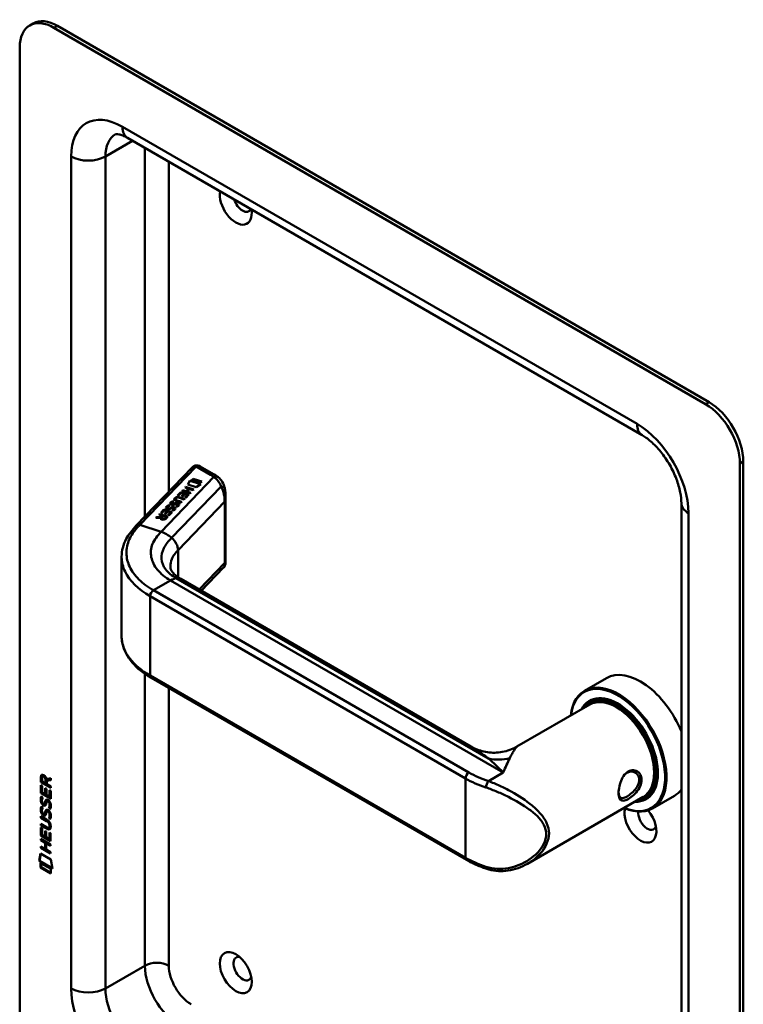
# Model space of a CAD drawing. Header units: millimetres. Extents: x 20 to 833, y 20 to 574.
# Tile 2 of 5: x 191 to 250, y 93 to 174. Entities that reach past the tile are written whole.
import ezdxf

# ---------------------------------------------------------------- set-up
doc = ezdxf.new("R2010")
doc.units = ezdxf.units.MM
doc.header["$LTSCALE"] = 2
doc.layers.add('Sichtbare Kanten(DIN)', color=7, linetype='Continuous', lineweight=50)
doc.layers.add('Sichtbare tangentiale Kanten(DIN)', color=7, linetype='Continuous', lineweight=50)

msp = doc.modelspace()

# ---------------------------------------------------------------- linework, layer by layer
at = {"layer": 'Sichtbare Kanten(DIN)'}
for p, q in [((191.589, 173.406), (191.872, 173.569)), ((247.329, 142.181), (193.589, 173.208)), ((247.612, 142.344), (193.872, 173.371)), ((190.761, 171.575), (190.761, 89.925)), ((242.087, 139.632), (199.66, 164.127)), ((250.158, 55.632), (250.158, 137.282)), ((250.441, 55.795), (250.441, 137.445)), ((200.38, 132.167), (204.991, 136.97)), ((206.802, 136.388), (205.655, 137.051)), ((204.616, 135.552), (204.787, 135.873)), ((204.619, 135.551), (204.787, 135.866)), ((204.787, 135.873), (205.7, 135.581)), ((204.787, 135.873), (204.787, 135.866)), ((204.787, 135.866), (205.693, 135.576)), ((204.93, 135.877), (205.078, 136.031)), ((205.629, 135.653), (204.93, 135.877)), ((204.935, 135.876), (205.078, 136.024)), ((205.078, 136.031), (205.777, 135.807)), ((205.078, 136.031), (205.078, 136.024)), ((205.078, 136.024), (205.772, 135.802)), ((205.7, 135.581), (205.317, 135.327)), ((205.777, 135.807), (205.629, 135.653)), ((203.784, 134.661), (204.046, 134.934)), ((203.789, 134.66), (204.046, 134.927)), ((204.078, 134.857), (203.865, 134.635)), ((204.046, 134.934), (204.712, 134.72)), ((204.046, 134.934), (204.046, 134.927)), ((204.046, 134.927), (204.708, 134.715)), ((204.292, 134.788), (204.078, 134.857)), ((204.105, 134.593), (204.292, 134.788)), ((204.11, 134.592), (204.292, 134.782)), ((204.148, 135.04), (204.197, 135.091)), ((204.815, 134.827), (204.148, 135.04)), ((204.153, 135.039), (204.197, 135.085)), ((204.374, 134.762), (204.187, 134.567)), ((204.197, 135.091), (204.491, 134.997)), ((204.197, 135.091), (204.197, 135.085)), ((204.197, 135.085), (204.491, 134.991)), ((204.292, 134.788), (204.292, 134.782)), ((204.582, 134.695), (204.374, 134.762)), ((204.399, 135.301), (204.447, 135.352)), ((204.692, 135.207), (204.399, 135.301)), ((204.403, 135.299), (204.447, 135.345)), ((204.447, 135.352), (205.114, 135.138)), ((204.447, 135.352), (204.447, 135.345)), ((204.447, 135.345), (205.109, 135.133)), ((204.491, 134.997), (204.692, 135.207)), ((204.491, 134.991), (204.692, 135.2)), ((204.491, 134.997), (204.491, 134.991)), ((204.775, 135.18), (204.574, 134.971)), ((204.574, 134.971), (204.864, 134.878)), ((204.574, 134.971), (204.574, 134.964)), ((204.574, 134.964), (204.859, 134.873)), ((205.317, 135.327), (204.616, 135.552)), ((204.692, 135.207), (204.692, 135.2)), ((205.065, 135.088), (204.775, 135.18)), ((204.864, 134.878), (204.815, 134.827)), ((205.114, 135.138), (205.065, 135.088)), ((203.247, 133.977), (203.247, 133.971)), ((203.387, 134.186), (203.387, 134.179)), ((203.482, 133.957), (203.482, 133.951)), ((203.519, 133.98), (203.519, 133.974)), ((203.602, 134.344), (203.602, 134.337)), ((203.636, 134.409), (203.635, 134.408)), ((203.692, 133.992), (203.688, 133.991)), ((204.08, 134.062), (203.697, 134.185)), ((203.74, 134.238), (204.129, 134.113)), ((203.74, 134.231), (204.124, 134.108)), ((203.865, 134.635), (203.784, 134.661)), ((203.84, 133.939), (203.84, 133.932)), ((204.331, 134.323), (203.941, 134.447)), ((203.996, 134.496), (204.379, 134.373)), ((203.996, 134.49), (204.375, 134.368)), ((204.129, 134.113), (204.08, 134.062)), ((204.187, 134.567), (204.105, 134.593)), ((204.379, 134.373), (204.331, 134.323)), ((204.372, 134.476), (204.582, 134.695)), ((204.453, 134.45), (204.372, 134.476)), ((204.377, 134.475), (204.582, 134.689)), ((204.712, 134.72), (204.453, 134.45)), ((204.582, 134.695), (204.582, 134.689)), ((207.746, 129.133), (207.746, 134.603)), ((245.329, 65.43), (245.329, 134.016)), ((202.396, 133.215), (202.657, 133.488)), ((202.477, 133.189), (202.396, 133.215)), ((202.401, 133.214), (202.657, 133.481)), ((202.69, 133.411), (202.477, 133.189)), ((202.657, 133.488), (203.324, 133.274)), ((202.657, 133.488), (202.657, 133.481)), ((202.657, 133.481), (203.319, 133.269)), ((202.904, 133.342), (202.69, 133.411)), ((202.717, 133.148), (202.904, 133.342)), ((202.798, 133.122), (202.717, 133.148)), ((202.722, 133.146), (202.904, 133.336)), ((202.985, 133.316), (202.798, 133.122)), ((202.904, 133.342), (202.904, 133.336)), ((202.918, 133.634), (202.918, 133.628)), ((202.973, 133.576), (202.976, 133.575)), ((202.973, 133.576), (202.973, 133.569)), ((202.973, 133.569), (202.976, 133.569)), ((202.984, 133.03), (203.194, 133.25)), ((203.194, 133.25), (202.985, 133.316)), ((202.989, 133.029), (203.194, 133.243)), ((203.054, 133.571), (203.054, 133.564)), ((203.058, 133.843), (203.058, 133.836)), ((203.324, 133.274), (203.065, 133.004)), ((203.153, 133.614), (203.153, 133.608)), ((203.19, 133.637), (203.19, 133.631)), ((203.194, 133.25), (203.194, 133.243)), ((203.302, 133.919), (203.305, 133.918)), ((203.302, 133.919), (203.302, 133.912)), ((203.302, 133.912), (203.305, 133.911)), ((203.384, 133.391), (203.318, 133.43)), ((203.363, 133.65), (203.358, 133.648)), ((203.383, 133.914), (203.383, 133.907)), ((203.51, 133.585), (203.511, 133.588)), ((203.51, 133.579), (203.511, 133.582)), ((203.511, 133.596), (203.511, 133.589)), ((203.713, 133.734), (203.647, 133.773)), ((203.839, 133.928), (203.84, 133.931)), ((203.839, 133.922), (203.84, 133.925)), ((201.991, 132.794), (202.047, 132.852)), ((202.372, 132.811), (201.991, 132.794)), ((201.998, 132.794), (202.047, 132.846)), ((202.047, 132.852), (202.411, 132.869)), ((202.047, 132.846), (202.411, 132.862)), ((202.047, 132.852), (202.047, 132.846)), ((202.255, 133.069), (202.304, 133.12)), ((202.521, 132.983), (202.255, 133.069)), ((202.26, 133.067), (202.304, 133.114)), ((202.304, 133.12), (202.971, 132.907)), ((202.304, 133.12), (202.304, 133.114)), ((202.304, 133.114), (202.966, 132.902)), ((202.372, 132.811), (202.372, 132.805)), ((202.411, 132.869), (202.521, 132.983)), ((202.411, 132.862), (202.521, 132.977)), ((202.411, 132.869), (202.411, 132.862)), ((202.458, 132.781), (202.458, 132.775)), ((202.603, 132.957), (202.488, 132.838)), ((202.521, 132.983), (202.521, 132.977)), ((202.84, 132.881), (202.603, 132.957)), ((202.725, 132.762), (202.84, 132.881)), ((202.725, 132.755), (202.84, 132.875)), ((202.971, 132.907), (202.801, 132.73)), ((202.84, 132.881), (202.84, 132.875)), ((203.065, 133.004), (202.984, 133.03)), ((199.167, 123.071), (199.167, 129.544)), ((207.578, 128.704), (205.742, 126.792)), ((227.981, 113.952), (204.047, 127.77)), ((227.613, 104.602), (201.592, 119.626)), ((239.155, 119.596), (237.345, 118.551)), ((237.902, 117.718), (237.732, 117.62)), ((237.776, 117.414), (231.77, 113.947)), ((192.509, 111.009), (192.51, 111.438)), ((192.552, 111.462), (192.51, 111.438)), ((192.552, 111.034), (192.552, 111.462)), ((192.608, 111.366), (192.608, 111.076)), ((192.696, 111.516), (192.653, 111.492)), ((192.938, 110.935), (192.939, 111.225)), ((192.98, 111.269), (193.318, 111.332)), ((193.318, 111.332), (193.318, 111.191)), ((192.552, 111.034), (192.509, 111.009)), ((193.318, 110.542), (192.509, 111.009)), ((192.509, 110.118), (192.509, 110.772)), ((192.509, 110.772), (192.608, 110.715)), ((192.551, 110.142), (192.551, 110.748)), ((193.318, 110.591), (192.552, 111.034)), ((192.608, 110.715), (192.607, 110.184)), ((192.608, 111.076), (192.896, 110.91)), ((192.86, 110.038), (192.861, 110.51)), ((192.861, 110.51), (192.959, 110.453)), ((192.896, 110.91), (192.896, 111.2)), ((192.938, 110.935), (192.896, 110.91)), ((192.903, 110.062), (192.903, 110.485)), ((192.959, 110.453), (192.959, 109.981)), ((193.318, 111.191), (192.995, 111.13)), ((193.038, 111.155), (192.995, 111.13)), ((192.995, 111.13), (192.995, 110.853)), ((192.995, 110.853), (193.318, 110.666)), ((193.318, 111.207), (193.038, 111.155)), ((193.318, 110.666), (193.318, 110.542)), ((192.551, 110.142), (192.509, 110.118)), ((193.317, 109.65), (192.509, 110.118)), ((193.317, 109.699), (192.551, 110.142)), ((192.557, 109.837), (192.653, 109.749)), ((192.607, 110.184), (192.86, 110.038)), ((192.903, 110.062), (192.86, 110.038)), ((192.959, 109.981), (193.219, 109.83)), ((193.219, 109.83), (193.219, 110.368)), ((193.219, 110.368), (193.318, 110.311)), ((193.261, 109.855), (193.219, 109.83)), ((193.261, 109.855), (193.261, 110.343)), ((193.318, 110.311), (193.317, 109.65)), ((242.176, 109.793), (232.651, 104.294)), ((242.502, 109.75), (242.332, 109.652)), ((244.755, 109.897), (242.945, 108.852)), ((192.557, 109.006), (192.652, 108.918)), ((192.613, 109.37), (192.615, 109.363)), ((192.837, 109.241), (192.795, 109.216)), ((192.84, 109.242), (192.797, 109.218)), ((192.806, 109.226), (192.809, 109.23)), ((192.849, 109.251), (192.852, 109.255)), ((193.071, 109.459), (193.029, 109.435)), ((193.103, 109.423), (193.099, 109.425)), ((193.145, 109.448), (193.103, 109.423)), ((193.145, 109.448), (193.142, 109.449)), ((193.199, 108.899), (193.157, 108.875)), ((192.507, 108.085), (192.507, 108.208)), ((192.507, 108.208), (192.973, 107.939)), ((192.55, 108.109), (192.507, 108.085)), ((192.979, 107.812), (192.507, 108.085)), ((192.55, 108.109), (192.55, 108.183)), ((193.022, 107.836), (192.55, 108.109)), ((192.612, 108.539), (192.614, 108.532)), ((192.837, 108.409), (192.794, 108.385)), ((192.839, 108.411), (192.797, 108.386)), ((192.806, 108.395), (192.809, 108.399)), ((192.848, 108.42), (192.851, 108.423)), ((193.071, 108.628), (193.028, 108.604)), ((193.102, 108.592), (193.099, 108.594)), ((193.145, 108.616), (193.102, 108.592)), ((193.145, 108.616), (193.141, 108.618)), ((193.199, 108.068), (193.156, 108.043)), ((192.506, 106.612), (192.507, 107.267)), ((192.507, 107.453), (192.507, 107.576)), ((192.507, 107.576), (192.979, 107.303)), ((192.549, 107.478), (192.507, 107.453)), ((192.972, 107.184), (192.507, 107.453)), ((192.507, 107.267), (192.605, 107.21)), ((192.549, 107.478), (192.549, 107.552)), ((193.015, 107.208), (192.549, 107.478)), ((192.549, 106.637), (192.549, 107.242)), ((192.605, 107.21), (192.605, 106.678)), ((193.216, 107.287), (193.174, 107.263)), ((193.228, 107.411), (193.228, 107.415)), ((193.271, 107.436), (193.271, 107.439)), ((192.549, 106.637), (192.506, 106.612)), ((193.315, 106.145), (192.506, 106.612)), ((192.506, 106.23), (192.506, 106.353)), ((192.506, 106.353), (193.314, 105.886)), ((193.315, 106.194), (192.549, 106.637)), ((192.605, 106.678), (192.858, 106.532)), ((192.858, 107.004), (192.957, 106.947)), ((192.858, 106.532), (192.858, 107.004)), ((192.9, 106.557), (192.858, 106.532)), ((192.9, 106.557), (192.901, 106.98)), ((192.957, 106.947), (192.956, 106.475)), ((192.956, 106.475), (193.216, 106.325)), ((193.216, 106.325), (193.217, 106.863)), ((193.259, 106.349), (193.216, 106.325)), ((193.217, 106.863), (193.315, 106.806)), ((193.259, 106.349), (193.259, 106.838)), ((193.315, 106.806), (193.315, 106.145)), ((192.505, 105.599), (192.505, 105.722)), ((192.505, 105.722), (192.857, 105.519)), ((192.548, 105.623), (192.505, 105.599)), ((193.314, 105.131), (192.505, 105.599)), ((192.548, 106.255), (192.506, 106.23)), ((192.857, 106.027), (192.506, 106.23)), ((192.548, 106.255), (192.548, 106.329)), ((192.9, 106.052), (192.548, 106.255)), ((192.548, 105.623), (192.548, 105.697)), ((193.314, 105.18), (192.548, 105.623)), ((192.9, 106.052), (192.857, 106.027)), ((192.857, 105.519), (192.857, 106.027)), ((192.899, 105.543), (192.857, 105.519)), ((192.899, 105.543), (192.9, 106.052)), ((193, 105.993), (192.958, 105.969)), ((193.314, 105.763), (192.958, 105.969)), ((192.958, 105.969), (192.958, 105.46)), ((193.314, 105.812), (193, 105.993)), ((193.314, 105.886), (193.314, 105.763)), ((192.355, 104.517), (192.485, 105.139)), ((192.397, 104.542), (192.518, 105.12)), ((192.485, 105.139), (193.335, 104.647)), ((192.958, 105.46), (193.314, 105.254)), ((193.314, 105.254), (193.314, 105.131)), ((192.397, 104.542), (192.355, 104.517)), ((193.462, 103.877), (192.355, 104.517)), ((193.453, 103.931), (192.397, 104.542)), ((192.485, 104.349), (193.332, 103.859)), ((192.485, 103.976), (192.485, 104.349)), ((192.527, 104), (192.485, 103.976)), ((193.332, 103.486), (192.485, 103.976)), ((192.527, 104), (192.527, 104.324)), ((193.332, 103.535), (192.527, 104)), ((193.335, 104.647), (193.462, 103.877)), ((193.332, 103.859), (193.332, 103.486))]:
    msp.add_line(p, q, dxfattribs=at)
for centre, major_axis, ratio, start_param, end_param in [((193.872, 170.105), (-2, 3.464), 0.57735, 5.497787, 6.283185), ((193.589, 169.942), (-2, 3.464), 0.57735, 5.497787, 7.068583), ((208.58, 158.674), (0.93, -1.611), 0.57735, 3.725867, 7.269707), ((209.146, 159.001), (0.53, -0.918), 0.57735, 4.343069, 6.652505), ((247.329, 138.915), (2, -3.464), 0.57735, 0.785398, 2.356194), ((247.612, 139.078), (-2, 3.464), 0.57735, 3.926991, 5.497787), ((205.455, 136.473), (-0.076, -0.62), 0.711531, 2.84759, 2.850395), ((203.673, 134.097), (-0.424, -0.134), 0.323385, 6.174461, 6.696153), ((203.673, 134.09), (-0.424, -0.134), 0.323385, 6.174461, 6.696153), ((205.192, 134.53), (-1.686, -0.2), 0.222773, 6.018982, 6.737446), ((205.192, 134.523), (-1.686, -0.2), 0.222773, 6.018982, 6.248126), ((204.281, 133.581), (-0.7, 0.879), 0.508563, 5.632274, 6.350614), ((204.281, 133.575), (-0.7, 0.879), 0.508563, 5.632274, 6.350614), ((206.543, 129.99), (-2.871, 4.449), 0.191984, 6.053706, 6.328639), ((203.703, 133.985), (-0.0415, -0.0104), 0.237853, 4.599863, 4.907941), ((203.56, 133.876), (-0.279, -0.072), 0.364474, 2.978881, 3.436713), ((203.345, 133.754), (0.425, 0.134), 0.323145, 3.032844, 3.554231), ((203.345, 133.748), (0.425, 0.134), 0.323145, 3.032844, 3.554231), ((203.374, 133.642), (0.0415, 0.0104), 0.237853, 1.45827, 1.766348), ((203.234, 133.534), (0.276, 0.072), 0.366407, 6.119353, 6.579647), ((202.813, 133.261), (0.695, 0.349), 0.189659, 6.06821, 6.129169), ((202.813, 133.254), (0.695, 0.349), 0.189659, 6.06821, 6.129169), ((203.234, 133.528), (0.276, 0.072), 0.366407, 6.119353, 6.188348), ((203.09, 133.577), (-0.747, -0.376), 0.181536, 2.935109, 2.99425), ((203.09, 133.57), (-0.747, -0.376), 0.181536, 2.935109, 2.99425), ((203.56, 133.87), (-0.279, -0.072), 0.364474, 2.978881, 3.047498), ((202.886, 132.861), (-0.518, -0.093), 0.376472, 6.070506, 6.901313), ((202.886, 132.854), (-0.518, -0.093), 0.376472, 6.070506, 6.199543), ((202.55, 132.954), (-0.151, 0.213), 0.804515, 2.32247, 3.295215), ((202.55, 132.947), (0.151, -0.213), 0.804515, 5.464063, 6.436807), ((240.145, 113.701), (2.8, -4.85), 0.57735, 5.616239, 10.091724), ((240.089, 113.669), (-2.76, 4.78), 0.57735, 2.493276, 6.931502), ((241.955, 114.746), (-2.8, 4.85), 0.57735, 4.477866, 6.283185), ((240.089, 113.669), (2.34, -4.053), 0.57735, 5.935521, 9.772443), ((240.032, 113.636), (2.3, -3.984), 0.57735, 5.987222, 9.720741), ((239.976, 113.603), (-2.26, 3.914), 0.57735, 2.910651, 6.514127), ((240.117, 113.685), (-2.32, 4.018), 0.57735, 5.502088, 6.538938), ((240.258, 113.767), (-2.32, 4.018), 0.57735, 0.030483, 0.137203), ((239.976, 113.603), (-2.2, 3.811), 0.57735, 3.141593, 6.283185), ((240.202, 113.734), (-2.3, 3.984), 0.57735, 6.063133, 6.283185), ((192.942, 110.922), (0.285, -0.572), 0.301873, 2.712845, 3.68559), ((192.984, 110.946), (0.285, -0.572), 0.301873, 2.712845, 3.160061), ((192.548, 111.123), (0.033, 0.522), 0.855294, 5.050754, 5.881562), ((240.117, 113.685), (2.32, -4.018), 0.57735, 6.027433, 7.064282), ((241.673, 114.583), (1.91, -3.308), 0.57735, 5.557326, 5.557339), ((241.729, 114.616), (-1.8, 3.118), 0.57735, 2.462586, 2.462623), ((241.673, 114.583), (1.91, -3.308), 0.57735, 5.639968, 5.640046), ((241.955, 114.746), (2.8, -4.85), 0.57735, 0, 0.234523), ((239.976, 113.603), (-2.26, 3.914), 0.57735, 2.422782, 2.422829), ((240.032, 113.636), (2.3, -3.984), 0.57735, 5.546128, 5.546169), ((240.089, 113.669), (2.34, -4.053), 0.57735, 5.528422, 5.52846), ((239.976, 113.603), (-2.2, 3.811), 0.57735, 2.677724, 2.677869), ((240.258, 113.767), (-2.32, 4.018), 0.57735, 2.582841, 2.582924), ((240.258, 113.767), (1.95, -3.377), 0.57735, 6.020574, 6.020678), ((240.315, 113.799), (1.91, -3.308), 0.57735, 6.04552, 6.045823), ((240.258, 113.767), (2.32, -4.018), 0.57735, 6.145982, 6.252702), ((240.202, 113.734), (2.3, -3.984), 0.57735, 0, 0.220052), ((192.971, 110.179), (0.278, 0.917), 0.281235, 2.669751, 2.730711), ((192.824, 109.508), (0.059, 0.299), 0.72217, 2.211263, 2.671556), ((192.79, 109.244), (0.0248, 0.0325), 0.583914, 4.30859, 4.616668), ((192.832, 109.268), (0.0248, 0.0325), 0.583914, 4.30859, 4.616668), ((192.916, 108.98), (0.145, 0.462), 0.615043, 5.609575, 6.130963), ((192.959, 109.004), (0.145, 0.462), 0.615043, 5.609575, 6.130963), ((241.955, 107.725), (0.93, -1.611), 0.57735, 3.6589, 8.138452), ((240.032, 113.636), (2.3, -3.984), 0.57735, 5.735243, 5.735264), ((239.976, 113.603), (-2.26, 3.914), 0.57735, 2.624619, 2.624677), ((192.994, 109.414), (0.304, 0.982), 0.270347, 2.690551, 2.749692), ((192.825, 108.678), (0.062, 0.301), 0.723088, 2.219923, 2.677754), ((192.789, 108.413), (0.0248, 0.0325), 0.583914, 4.30859, 4.616668), ((192.831, 108.437), (0.0248, 0.0325), 0.583914, 4.30859, 4.616668), ((192.916, 108.149), (0.145, 0.462), 0.615351, 5.608827, 6.13052), ((192.958, 108.174), (0.145, 0.462), 0.615351, 5.608827, 6.13052), ((242.521, 108.051), (0.53, -0.918), 0.57735, 3.796235, 6.739089), ((191.893, 109.336), (1.354, -2.201), 0.216413, 5.902022, 6.620361), ((191.892, 107.036), (1.39, 0.562), 0.642557, 6.029314, 6.747778), ((186.6, 117.717), (6.576, -10.453), 0.079405, 6.133619, 6.408552), ((191.936, 109.361), (1.354, -2.201), 0.216413, 5.902022, 6.233391), ((186.643, 117.741), (6.576, -10.453), 0.079405, 6.280171, 6.408552), ((229.417, 104.241), (-0.125, -0.38), 0.405066, 0, 0.002652), ((209.146, 95.64), (-0.53, 0.918), 0.57735, 5.827281, 9.880682)]:
    msp.add_ellipse(centre, major_axis=major_axis, ratio=ratio, start_param=start_param, end_param=end_param, dxfattribs=at)
msp.add_ellipse((208.58, 95.314), major_axis=(-0.93, 1.611), ratio=0.57735, dxfattribs=at)
for points, knots in [([(199.66, 164.127), (199.517, 164.21), (199.382, 164.274), (199.143, 164.369), (199.038, 164.399), (198.868, 164.433), (198.802, 164.438), (198.711, 164.437), (198.685, 164.432), (198.66, 164.425), (198.66, 164.424), (198.66, 164.424)], [1.5707963, 1.5707963, 1.5707963, 1.5707963, 1.727876, 1.727876, 1.8849556, 1.8849556, 2.0420352, 2.0420352, 2.1991149, 2.1991149, 2.3561945, 2.3561945, 2.3561945, 2.3561945]), ([(245.329, 134.016), (245.329, 134.277), (245.301, 134.58), (245.17, 135.253), (245.065, 135.624), (244.776, 136.392), (244.589, 136.789), (244.151, 137.554), (243.899, 137.922), (243.367, 138.579), (243.087, 138.869), (242.559, 139.326), (242.312, 139.502), (242.087, 139.632)], [0, 0, 0, 0, 0.247126, 0.247126, 0.507609, 0.507609, 0.778558, 0.778558, 1.053397, 1.053397, 1.324615, 1.324615, 1.570796, 1.570796, 1.570796, 1.570796]), ([(205.113, 137.065), (205.105, 137.06), (205.097, 137.055), (205.08, 137.044), (205.072, 137.039), (205.056, 137.027), (205.047, 137.021), (205.031, 137.007), (205.023, 137.001), (205.007, 136.986), (204.999, 136.978), (204.991, 136.97)], [3.1415927, 3.1415927, 3.1415927, 3.1415927, 3.1974432, 3.1974432, 3.2532937, 3.2532937, 3.3091443, 3.3091443, 3.3649948, 3.3649948, 3.4208453, 3.4208453, 3.4208453, 3.4208453]), ([(205.12, 137.068), (205.156, 137.089), (205.195, 137.105), (205.282, 137.127), (205.331, 137.133), (205.437, 137.13), (205.495, 137.119), (205.58, 137.088), (205.611, 137.075), (205.639, 137.059)], [0.0018471, 0.0018471, 0.0018471, 0.0018471, 0.0332802, 0.0332802, 0.0700662, 0.0700662, 0.1136532, 0.1136532, 0.1385761, 0.1385761, 0.1385761, 0.1385761]), ([(207.146, 136.149), (207.125, 136.167), (207.103, 136.184), (207.059, 136.218), (207.037, 136.235), (206.992, 136.267), (206.969, 136.283), (206.922, 136.315), (206.899, 136.33), (206.851, 136.36), (206.827, 136.374), (206.802, 136.388)], [1.3871415, 1.3871415, 1.3871415, 1.3871415, 1.4238724, 1.4238724, 1.4606034, 1.4606034, 1.4973344, 1.4973344, 1.5340654, 1.5340654, 1.5707963, 1.5707963, 1.5707963, 1.5707963]), ([(207.143, 136.15), (207.271, 136.043), (207.379, 135.912), (207.557, 135.615), (207.626, 135.446), (207.678, 135.246), (207.684, 135.222), (207.69, 135.197)], [0, 0, 0, 0, 0.1398436, 0.1398436, 0.2901007, 0.2901007, 0.3112087, 0.3112087, 0.3112087, 0.3112087]), ([(203.74, 134.238), (203.705, 134.249), (203.67, 134.263), (203.63, 134.29), (203.618, 134.301), (203.604, 134.324), (203.601, 134.336), (203.603, 134.362), (203.609, 134.375), (203.623, 134.395), (203.629, 134.401), (203.635, 134.408)], [0, 0, 0, 0, 0.03013076, 0.03013076, 0.04643109, 0.04643109, 0.06207275, 0.06207275, 0.07997439, 0.07997439, 0.08929735, 0.08929735, 0.08929735, 0.08929735]), ([(203.602, 134.337), (203.602, 134.327), (203.605, 134.316), (203.618, 134.295), (203.63, 134.284), (203.67, 134.257), (203.705, 134.242), (203.74, 134.231)], [-0.06012294, -0.06012294, -0.06012294, -0.06012294, -0.04643109, -0.04643109, -0.03013076, -0.03013076, 0, 0, 0, 0]), ([(199.166, 129.607), (199.166, 130.101), (199.296, 130.601), (199.744, 131.458), (200.058, 131.832), (200.38, 132.167)], [0, 0, 0, 0, 0.585671, 0.585671, 1.084338, 1.084338, 1.084338, 1.084338]), ([(207.746, 129.133), (207.746, 129.119), (207.746, 129.102), (207.743, 129.067), (207.741, 129.048), (207.734, 129), (207.727, 128.971), (207.703, 128.896), (207.683, 128.851), (207.638, 128.778), (207.617, 128.749), (207.593, 128.722)], [0.0000335, 0.0000335, 0.0000335, 0.0000335, 0.0155419, 0.0155419, 0.0309443, 0.0309443, 0.0536682, 0.0536682, 0.0909432, 0.0909432, 0.1178364, 0.1178364, 0.1178364, 0.1178364]), ([(203.191, 128.799), (203.194, 128.615), (203.227, 128.497), (203.457, 128.217), (203.545, 128.128), (203.762, 127.95), (203.896, 127.858), (204.049, 127.769)], [0, 0, 0, 0, 0.4785413, 0.4785413, 0.6584262, 0.6584262, 0.8461037, 0.8461037, 0.8461037, 0.8461037]), ([(201.593, 119.625), (200.972, 119.984), (200.441, 120.41), (199.636, 121.357), (199.355, 121.893), (199.189, 122.651), (199.166, 122.865), (199.166, 123.078)], [0, 0, 0, 0, 0.647379, 0.647379, 1.304407, 1.304407, 1.557866, 1.557866, 1.557866, 1.557866]), ([(227.979, 113.953), (228.301, 113.768), (228.665, 113.624), (229.431, 113.45), (229.843, 113.424), (230.668, 113.502), (231.089, 113.617), (231.569, 113.837), (231.669, 113.889), (231.766, 113.944)], [0, 0, 0, 0, 0.304081, 0.304081, 0.621894, 0.621894, 0.958577, 0.958577, 1.051713, 1.051713, 1.051713, 1.051713]), ([(240.947, 111.892), (240.804, 111.81), (240.542, 111.549), (240.281, 110.988), (240.151, 110.374), (240.151, 109.666), (240.412, 109.385), (240.935, 109.589), (241.558, 110.046), (242.069, 110.774), (242.067, 111.437), (241.921, 111.71), (241.608, 112.023), (241.233, 112.057), (240.947, 111.893), (240.947, 111.892), (240.947, 111.892), (240.947, 111.892)], [-2.115032, -2.115032, -2.115032, -2.115032, -1.963993, -1.812917, -1.66184, -1.510764, -1.208611, -1.057535, -0.906458, -0.604306, -0.453229, -0.339922, -0.302153, 0, 0, 0, 0.000037, 0.000037, 0.000037, 0.000037]), ([(240.847, 111.794), (240.847, 111.794), (240.847, 111.794), (240.847, 111.794), (241.103, 111.94), (241.404, 111.916), (241.605, 111.753), (241.631, 111.733), (241.654, 111.711), (241.676, 111.686), (241.742, 111.614), (241.792, 111.526), (241.821, 111.426), (241.859, 111.294), (241.86, 111.141), (241.821, 110.987), (241.745, 110.679), (241.512, 110.366), (241.248, 110.128), (241.115, 110.009), (240.976, 109.908), (240.848, 109.834), (240.72, 109.76), (240.604, 109.714), (240.508, 109.701), (240.316, 109.676), (240.205, 109.79), (240.168, 110.032), (240.163, 110.064), (240.159, 110.099), (240.157, 110.135)], [2.115032, 2.115032, 2.115032, 2.115032, 2.11507, 2.11507, 2.11507, 2.417222, 2.417222, 2.417222, 2.454991, 2.454991, 2.454991, 2.568299, 2.568299, 2.568299, 2.719375, 2.719375, 2.719375, 3.021528, 3.021528, 3.021528, 3.172604, 3.172604, 3.172604, 3.323681, 3.323681, 3.323681, 3.625833, 3.625833, 3.625833, 3.666394, 3.666394, 3.666394, 3.666394]), ([(193.228, 107.415), (193.228, 107.43), (193.228, 107.446), (193.223, 107.492), (193.217, 107.525), (193.196, 107.586), (193.183, 107.614), (193.149, 107.668), (193.129, 107.693), (193.067, 107.755), (193.022, 107.787), (192.979, 107.812)], [0, 0, 0, 0, 0.0140042, 0.0140042, 0.0408947, 0.0408947, 0.0643904, 0.0643904, 0.0888755, 0.0888755, 0.1341356, 0.1341356, 0.1341356, 0.1341356]), ([(193.271, 107.439), (193.271, 107.454), (193.27, 107.47), (193.265, 107.517), (193.259, 107.549), (193.238, 107.611), (193.225, 107.638), (193.191, 107.692), (193.171, 107.717), (193.11, 107.78), (193.064, 107.811), (193.022, 107.836)], [0, 0, 0, 0, 0.0140042, 0.0140042, 0.0408947, 0.0408947, 0.0643904, 0.0643904, 0.0888755, 0.0888755, 0.1341356, 0.1341356, 0.1341356, 0.1341356]), ([(229.292, 103.861), (229.17, 103.902), (229.05, 103.944), (228.813, 104.032), (228.697, 104.078), (228.469, 104.173), (228.356, 104.222), (228.136, 104.325), (228.028, 104.378), (227.817, 104.487), (227.714, 104.544), (227.613, 104.602)], [1.3045023, 1.3045023, 1.3045023, 1.3045023, 1.3577611, 1.3577611, 1.4110199, 1.4110199, 1.4642787, 1.4642787, 1.5175375, 1.5175375, 1.5707963, 1.5707963, 1.5707963, 1.5707963]), ([(232.645, 104.291), (232.151, 104.006), (231.597, 103.806), (230.514, 103.646), (229.969, 103.67), (229.402, 103.826), (229.347, 103.843), (229.292, 103.861)], [0, 0, 0, 0, 0.4643449, 0.4643449, 0.892664, 0.892664, 0.939398, 0.939398, 0.939398, 0.939398])]:
    msp.add_open_spline(points, degree=3, knots=knots, dxfattribs=at)
for points in [[(207.691, 135.192), (207.732, 135.008), (207.746, 134.811), (207.746, 134.607)], [(203.156, 133.969), (203.153, 134.001), (203.169, 134.035), (203.204, 134.071)], [(203.156, 133.972), (203.157, 134.001), (203.172, 134.032), (203.204, 134.064)], [(203.285, 133.861), (203.213, 133.877), (203.16, 133.912), (203.156, 133.969)], [(203.204, 134.071), (203.215, 134.082), (203.228, 134.093), (203.242, 134.106)], [(203.204, 134.064), (203.215, 134.076), (203.228, 134.087), (203.242, 134.099)], [(203.242, 134.106), (203.292, 134.148), (203.371, 134.181), (203.387, 134.186)], [(203.242, 134.099), (203.292, 134.141), (203.371, 134.174), (203.387, 134.179)], [(203.342, 134.09), (203.283, 134.05), (203.248, 134.013), (203.247, 133.978)], [(203.462, 134.146), (203.462, 134.146), (203.393, 134.124), (203.342, 134.09)], [(203.383, 133.914), (203.411, 133.92), (203.443, 133.934), (203.482, 133.957)], [(203.383, 133.907), (203.411, 133.914), (203.443, 133.928), (203.482, 133.951)], [(203.387, 134.186), (203.391, 134.183), (203.462, 134.146), (203.462, 134.146)], [(203.387, 134.179), (203.39, 134.177), (203.436, 134.153), (203.454, 134.144)], [(203.482, 133.957), (203.487, 133.961), (203.518, 133.98), (203.519, 133.98)], [(203.482, 133.951), (203.487, 133.954), (203.518, 133.973), (203.519, 133.974)], [(203.519, 133.98), (203.562, 134.008), (203.598, 134.026), (203.634, 134.039)], [(203.519, 133.974), (203.562, 134.002), (203.598, 134.02), (203.634, 134.032)], [(203.688, 133.991), (203.657, 133.981), (203.623, 133.964), (203.579, 133.935)], [(203.634, 134.039), (203.688, 134.059), (203.754, 134.065), (203.827, 134.041)], [(203.634, 134.032), (203.688, 134.052), (203.754, 134.059), (203.827, 134.035)], [(203.819, 133.975), (203.793, 133.994), (203.744, 134.003), (203.705, 133.996)], [(203.827, 134.041), (203.851, 134.034), (203.855, 134.031), (203.862, 134.028)], [(203.827, 134.035), (203.851, 134.027), (203.855, 134.025), (203.862, 134.021)], [(203.862, 134.028), (203.91, 134.007), (203.945, 133.97), (203.933, 133.924)], [(203.862, 134.021), (203.902, 134.004), (203.933, 133.975), (203.935, 133.939)], [(207.746, 134.603), (207.746, 134.604), (207.746, 134.606), (207.746, 134.607)], [(202.826, 133.626), (202.824, 133.658), (202.84, 133.692), (202.875, 133.728)], [(202.826, 133.629), (202.827, 133.658), (202.843, 133.689), (202.875, 133.721)], [(202.956, 133.518), (202.884, 133.534), (202.831, 133.569), (202.826, 133.626)], [(202.875, 133.728), (202.886, 133.739), (202.898, 133.751), (202.913, 133.763)], [(202.875, 133.721), (202.886, 133.733), (202.898, 133.744), (202.913, 133.756)], [(202.913, 133.763), (202.962, 133.805), (203.042, 133.838), (203.058, 133.843)], [(202.913, 133.756), (202.962, 133.798), (203.042, 133.831), (203.058, 133.836)], [(203.013, 133.747), (202.954, 133.707), (202.918, 133.67), (202.918, 133.635)], [(203.077, 133.516), (203.041, 133.508), (203.001, 133.508), (202.956, 133.518)], [(202.976, 133.575), (203.004, 133.566), (203.026, 133.565), (203.054, 133.571)], [(202.976, 133.569), (203.004, 133.559), (203.026, 133.558), (203.054, 133.564)], [(203.133, 133.804), (203.133, 133.804), (203.064, 133.781), (203.013, 133.747)], [(203.054, 133.571), (203.082, 133.577), (203.114, 133.592), (203.153, 133.614)], [(203.054, 133.564), (203.082, 133.571), (203.114, 133.585), (203.153, 133.608)], [(203.058, 133.843), (203.062, 133.841), (203.133, 133.804), (203.133, 133.804)], [(203.058, 133.836), (203.061, 133.834), (203.107, 133.81), (203.125, 133.801)], [(203.249, 133.592), (203.182, 133.548), (203.131, 133.528), (203.077, 133.516)], [(203.153, 133.614), (203.158, 133.618), (203.189, 133.637), (203.19, 133.637)], [(203.153, 133.608), (203.158, 133.611), (203.189, 133.631), (203.19, 133.631)], [(203.19, 133.637), (203.233, 133.666), (203.269, 133.683), (203.305, 133.696)], [(203.19, 133.631), (203.233, 133.659), (203.269, 133.677), (203.305, 133.69)], [(203.358, 133.648), (203.328, 133.638), (203.294, 133.621), (203.249, 133.592)], [(203.406, 133.858), (203.37, 133.851), (203.33, 133.851), (203.285, 133.861)], [(203.305, 133.918), (203.333, 133.909), (203.355, 133.908), (203.383, 133.914)], [(203.305, 133.911), (203.333, 133.902), (203.355, 133.901), (203.383, 133.907)], [(203.305, 133.696), (203.359, 133.716), (203.425, 133.723), (203.498, 133.698)], [(203.305, 133.69), (203.359, 133.709), (203.425, 133.716), (203.498, 133.692)], [(203.318, 133.43), (203.318, 133.43), (203.388, 133.465), (203.414, 133.481)], [(203.324, 133.427), (203.341, 133.435), (203.393, 133.462), (203.414, 133.475)], [(203.49, 133.632), (203.464, 133.651), (203.415, 133.66), (203.376, 133.653)], [(203.421, 133.407), (203.41, 133.402), (203.384, 133.391), (203.384, 133.391)], [(203.579, 133.935), (203.511, 133.891), (203.46, 133.871), (203.406, 133.858)], [(203.414, 133.481), (203.462, 133.51), (203.492, 133.54), (203.506, 133.574)], [(203.414, 133.475), (203.462, 133.504), (203.492, 133.534), (203.506, 133.567)], [(203.518, 133.468), (203.496, 133.45), (203.46, 133.425), (203.421, 133.407)], [(203.498, 133.698), (203.521, 133.691), (203.526, 133.688), (203.533, 133.685)], [(203.498, 133.692), (203.521, 133.684), (203.526, 133.682), (203.533, 133.679)], [(203.604, 133.581), (203.594, 133.542), (203.57, 133.509), (203.518, 133.468)], [(203.533, 133.685), (203.58, 133.664), (203.615, 133.627), (203.604, 133.581)], [(203.533, 133.679), (203.573, 133.661), (203.604, 133.632), (203.606, 133.596)], [(203.647, 133.773), (203.647, 133.773), (203.717, 133.808), (203.743, 133.824)], [(203.653, 133.77), (203.671, 133.778), (203.722, 133.804), (203.743, 133.818)], [(203.75, 133.75), (203.739, 133.745), (203.713, 133.734), (203.713, 133.734)], [(203.743, 133.824), (203.791, 133.853), (203.821, 133.883), (203.835, 133.917)], [(203.743, 133.818), (203.791, 133.847), (203.821, 133.877), (203.835, 133.91)], [(203.847, 133.81), (203.825, 133.793), (203.789, 133.768), (203.75, 133.75)], [(203.933, 133.924), (203.923, 133.885), (203.9, 133.852), (203.847, 133.81)], [(202.488, 132.838), (202.453, 132.801), (202.431, 132.751), (202.528, 132.72)], [(202.458, 132.775), (202.458, 132.752), (202.476, 132.73), (202.528, 132.713)], [(202.801, 132.73), (202.741, 132.672), (202.627, 132.627), (202.484, 132.672)], [(199.167, 129.607), (199.167, 129.606), (199.167, 129.605), (199.167, 129.603)], [(207.579, 128.706), (207.579, 128.705), (207.578, 128.705), (207.578, 128.704)], [(231.77, 113.946), (231.77, 113.946), (231.77, 113.946), (231.77, 113.946)], [(192.51, 111.438), (192.514, 111.58), (192.579, 111.693), (192.753, 111.592)], [(192.552, 111.462), (192.554, 111.531), (192.57, 111.592), (192.606, 111.627)], [(192.896, 111.2), (192.896, 111.289), (192.872, 111.41), (192.754, 111.478)], [(192.939, 111.225), (192.939, 111.314), (192.914, 111.434), (192.797, 111.502)], [(240.672, 111.66), (240.727, 111.713), (240.786, 111.758), (240.847, 111.794)], [(192.522, 109.374), (192.497, 109.468), (192.488, 109.549), (192.5, 109.649)], [(192.5, 109.649), (192.505, 109.692), (192.517, 109.752), (192.537, 109.797)], [(192.565, 109.399), (192.539, 109.492), (192.531, 109.573), (192.543, 109.673)], [(192.537, 109.797), (192.543, 109.81), (192.557, 109.837), (192.557, 109.837)], [(192.543, 109.673), (192.548, 109.715), (192.559, 109.773), (192.578, 109.818)], [(192.609, 109.623), (192.591, 109.551), (192.589, 109.478), (192.606, 109.398)], [(192.653, 109.749), (192.653, 109.749), (192.619, 109.662), (192.609, 109.623)], [(192.522, 108.543), (192.496, 108.636), (192.488, 108.717), (192.5, 108.818)], [(192.5, 108.818), (192.505, 108.86), (192.516, 108.921), (192.537, 108.966)], [(192.68, 109.133), (192.617, 109.18), (192.552, 109.265), (192.522, 109.374)], [(192.564, 108.567), (192.538, 108.661), (192.53, 108.742), (192.542, 108.842)], [(192.537, 108.966), (192.542, 108.979), (192.557, 109.006), (192.557, 109.006)], [(192.542, 108.842), (192.547, 108.883), (192.558, 108.942), (192.577, 108.987)], [(192.723, 109.157), (192.66, 109.204), (192.595, 109.289), (192.565, 109.399)], [(192.609, 108.791), (192.59, 108.719), (192.589, 108.647), (192.605, 108.567)], [(192.652, 108.918), (192.652, 108.918), (192.618, 108.83), (192.609, 108.791)], [(192.673, 109.26), (192.714, 109.217), (192.768, 109.198), (192.797, 109.218)], [(192.724, 109.103), (192.696, 109.12), (192.69, 109.126), (192.68, 109.133)], [(192.767, 109.128), (192.738, 109.144), (192.732, 109.15), (192.723, 109.157)], [(192.902, 109.12), (192.869, 109.07), (192.814, 109.05), (192.724, 109.103)], [(192.885, 109.099), (192.855, 109.091), (192.816, 109.098), (192.767, 109.128)], [(192.809, 109.23), (192.829, 109.255), (192.845, 109.299), (192.86, 109.37)], [(192.837, 109.241), (192.838, 109.241), (192.839, 109.242), (192.84, 109.242)], [(192.852, 109.255), (192.871, 109.279), (192.887, 109.323), (192.903, 109.394)], [(192.86, 109.37), (192.884, 109.476), (192.913, 109.529), (192.953, 109.56)], [(192.956, 109.265), (192.941, 109.196), (192.923, 109.152), (192.902, 109.12)], [(192.903, 109.394), (192.924, 109.491), (192.95, 109.543), (192.984, 109.575)], [(192.953, 109.56), (192.979, 109.581), (193.016, 109.583), (193.067, 109.562)], [(192.97, 109.322), (192.968, 109.314), (192.956, 109.266), (192.956, 109.265)], [(193.023, 109.431), (193.003, 109.413), (192.986, 109.378), (192.97, 109.322)], [(193.099, 109.425), (193.065, 109.445), (193.044, 109.446), (193.023, 109.431)], [(193.067, 109.562), (193.148, 109.528), (193.228, 109.449), (193.283, 109.314)], [(193.142, 109.449), (193.111, 109.467), (193.091, 109.47), (193.071, 109.459)], [(193.157, 108.875), (193.157, 108.875), (193.201, 108.932), (193.217, 109.016)], [(193.261, 108.786), (193.255, 108.791), (193.157, 108.875), (193.157, 108.875)], [(193.199, 108.899), (193.199, 108.899), (193.243, 108.957), (193.26, 109.04)], [(193.284, 108.828), (193.253, 108.853), (193.199, 108.899), (193.199, 108.899)], [(193.217, 109.016), (193.237, 109.113), (193.237, 109.204), (193.207, 109.285)], [(193.26, 109.04), (193.279, 109.138), (193.279, 109.228), (193.249, 109.31)], [(193.325, 108.984), (193.316, 108.881), (193.272, 108.799), (193.261, 108.786)], [(193.283, 109.314), (193.314, 109.237), (193.329, 109.156), (193.329, 109.068)], [(193.329, 109.068), (193.329, 109.041), (193.327, 109.014), (193.325, 108.984)], [(192.68, 108.301), (192.617, 108.348), (192.552, 108.433), (192.522, 108.543)], [(192.722, 108.326), (192.659, 108.373), (192.594, 108.458), (192.564, 108.567)], [(192.672, 108.429), (192.714, 108.385), (192.767, 108.366), (192.797, 108.386)], [(192.724, 108.272), (192.695, 108.289), (192.689, 108.294), (192.68, 108.301)], [(192.766, 108.296), (192.738, 108.313), (192.732, 108.319), (192.722, 108.326)], [(192.901, 108.288), (192.869, 108.239), (192.813, 108.219), (192.724, 108.272)], [(192.884, 108.268), (192.854, 108.26), (192.815, 108.267), (192.766, 108.296)], [(192.809, 108.399), (192.828, 108.423), (192.844, 108.467), (192.86, 108.539)], [(192.837, 108.409), (192.837, 108.41), (192.838, 108.41), (192.839, 108.411)], [(192.851, 108.423), (192.87, 108.448), (192.887, 108.492), (192.902, 108.563)], [(192.86, 108.539), (192.883, 108.645), (192.912, 108.697), (192.952, 108.729)], [(192.956, 108.434), (192.94, 108.365), (192.923, 108.321), (192.901, 108.288)], [(192.902, 108.563), (192.924, 108.659), (192.949, 108.711), (192.984, 108.744)], [(192.952, 108.729), (192.979, 108.75), (193.015, 108.752), (193.066, 108.731)], [(192.969, 108.491), (192.967, 108.482), (192.956, 108.435), (192.956, 108.434)], [(193.022, 108.599), (193.002, 108.582), (192.985, 108.547), (192.969, 108.491)], [(193.099, 108.594), (193.064, 108.614), (193.043, 108.615), (193.022, 108.599)], [(193.066, 108.731), (193.148, 108.696), (193.228, 108.617), (193.282, 108.482)], [(193.141, 108.618), (193.11, 108.636), (193.09, 108.639), (193.071, 108.628)], [(193.156, 108.043), (193.156, 108.043), (193.2, 108.101), (193.217, 108.184)], [(193.261, 107.955), (193.255, 107.96), (193.156, 108.043), (193.156, 108.043)], [(193.199, 108.068), (193.199, 108.068), (193.243, 108.126), (193.259, 108.209)], [(193.283, 107.996), (193.253, 108.022), (193.199, 108.068), (193.199, 108.068)], [(193.217, 108.184), (193.236, 108.282), (193.236, 108.372), (193.206, 108.454)], [(193.259, 108.209), (193.278, 108.304), (193.282, 108.388), (193.249, 108.478)], [(193.324, 108.153), (193.316, 108.05), (193.271, 107.968), (193.261, 107.955)], [(193.282, 108.482), (193.313, 108.405), (193.329, 108.325), (193.329, 108.237)], [(193.329, 108.237), (193.329, 108.209), (193.327, 108.182), (193.324, 108.153)], [(232.645, 104.291), (232.647, 104.292), (232.649, 104.293), (232.65, 104.294)]]:
    msp.add_open_spline(points, degree=3, dxfattribs=at)
at = {"layer": 'Sichtbare tangentiale Kanten(DIN)'}
for p, q in [((193.589, 173.208), (193.872, 173.371)), ((199.246, 165.043), (241.673, 140.548)), ((197.832, 162.593), (200.075, 163.888)), ((201.085, 132.901), (201.085, 163.305)), ((195.004, 94.007), (195.004, 162.593)), ((197.832, 162.593), (197.832, 94.007)), ((203.065, 162.162), (203.065, 134.963)), ((247.612, 142.344), (247.329, 142.181)), ((250.158, 137.282), (250.441, 137.445)), ((200.669, 132.217), (205.28, 137.019)), ((205.313, 137.045), (206.502, 136.359)), ((202.418, 131.657), (206.76, 136.179)), ((203.293, 131.159), (207.368, 135.403)), ((203.204, 134.071), (203.204, 134.064)), ((203.242, 134.106), (203.242, 134.099)), ((203.553, 134.434), (203.553, 134.428)), ((203.634, 134.039), (203.634, 134.032)), ((203.74, 134.238), (203.74, 134.231)), ((203.818, 130.142), (207.668, 134.152)), ((203.827, 134.041), (203.827, 134.035)), ((203.862, 134.028), (203.862, 134.021)), ((203.996, 134.496), (203.996, 134.49)), ((207.668, 134.152), (207.668, 129.101)), ((207.742, 129.249), (207.742, 134.3)), ((202.875, 133.728), (202.875, 133.721)), ((202.913, 133.763), (202.913, 133.756)), ((202.976, 133.575), (202.976, 133.569)), ((203.305, 133.918), (203.305, 133.911)), ((203.305, 133.696), (203.305, 133.69)), ((203.414, 133.481), (203.414, 133.475)), ((203.498, 133.698), (203.498, 133.692)), ((203.506, 133.574), (203.506, 133.567)), ((203.51, 133.585), (203.51, 133.579)), ((203.511, 133.588), (203.511, 133.582)), ((203.533, 133.685), (203.533, 133.679)), ((203.743, 133.824), (203.743, 133.818)), ((203.835, 133.917), (203.835, 133.91)), ((203.839, 133.928), (203.839, 133.922)), ((203.84, 133.931), (203.84, 133.925)), ((245.915, 133.199), (245.915, 64.614)), ((202.528, 132.72), (202.528, 132.713)), ((202.725, 132.762), (202.725, 132.755)), ((200.669, 132.217), (202.418, 131.657)), ((203.065, 131.335), (203.065, 131.335)), ((203.818, 130.142), (203.818, 127.916)), ((205.554, 126.9), (207.668, 129.101)), ((203.206, 127.647), (201.792, 126.831)), ((230.642, 111.807), (203.206, 127.647)), ((229.433, 112.956), (203.677, 127.826)), ((203.818, 127.836), (203.818, 127.835)), ((227.813, 111.807), (201.792, 126.831)), ((201.509, 126.341), (201.509, 119.809)), ((201.509, 126.341), (227.531, 111.317)), ((201.085, 120.074), (201.085, 120.074)), ((201.085, 95.885), (201.085, 119.948)), ((227.531, 104.785), (201.509, 119.809)), ((203.065, 118.775), (203.065, 95.885)), ((192.797, 111.502), (192.754, 111.478)), ((192.939, 111.225), (192.896, 111.2)), ((227.531, 111.317), (227.531, 104.785)), ((230.642, 111.807), (229.417, 111.1)), ((240.947, 111.892), (240.848, 111.793)), ((192.543, 109.673), (192.5, 109.649)), ((192.576, 109.82), (192.537, 109.797)), ((192.542, 108.842), (192.5, 108.818)), ((192.565, 109.399), (192.522, 109.374)), ((192.575, 108.988), (192.537, 108.966)), ((192.723, 109.157), (192.68, 109.133)), ((192.767, 109.128), (192.724, 109.103)), ((192.849, 109.251), (192.806, 109.226)), ((192.852, 109.255), (192.809, 109.23)), ((192.903, 109.394), (192.86, 109.37)), ((192.972, 109.572), (192.953, 109.56)), ((193.142, 109.449), (193.099, 109.425)), ((193.249, 109.31), (193.207, 109.285)), ((193.26, 109.04), (193.217, 109.016)), ((192.564, 108.567), (192.522, 108.543)), ((192.722, 108.326), (192.68, 108.301)), ((192.766, 108.296), (192.724, 108.272)), ((192.848, 108.42), (192.806, 108.395)), ((192.851, 108.423), (192.809, 108.399)), ((192.902, 108.563), (192.86, 108.539)), ((192.972, 108.74), (192.952, 108.729)), ((193.141, 108.618), (193.099, 108.594)), ((193.249, 108.478), (193.206, 108.454)), ((193.259, 108.209), (193.217, 108.184)), ((193.015, 107.208), (192.972, 107.184)), ((193.022, 107.836), (192.979, 107.812)), ((193.271, 107.439), (193.228, 107.415)), ((193.271, 107.436), (193.228, 107.411)), ((197.832, 94.007), (201.085, 95.885))]:
    msp.add_line(p, q, dxfattribs=at)
for centre, major_axis, ratio, start_param, end_param in [((199.246, 160.144), (-3, 5.196), 0.57735, 5.497787, 7.068583), ((200.66, 165.859), (-1, -1.732), 0.57735, 5.497787, 6.283185), ((200.66, 160.96), (-2, 3.464), 0.57735, 0, 0.785398), ((196.418, 163.41), (-2, 0), 0.57735, 0.785398, 2.356194), ((243.087, 141.364), (-1, -1.732), 0.57735, 5.497787, 6.283185), ((241.673, 135.649), (-3, 5.196), 0.57735, 3.926991, 5.497787), ((205.28, 136.693), (-0.289, 0.277), 0.714124, 5.313402, 6.283185), ((205.313, 136.718), (-0.2, 0.346), 0.57735, 5.497787, 6.283185), ((205.455, 136.963), (0.2, 0), 0.57735, 2.356194, 2.635447), ((205.455, 136.473), (-0.076, -0.62), 0.711531, 2.850395, 3.63299), ((206.502, 135.869), (0.3, 0.52), 0.57735, 0, 0.785398), ((204.946, 135.46), (2.2, 0), 0.57735, 0.601743, 0.785398), ((206.76, 135.69), (0.386, 0.459), 0.673079, 0.006994, 0.895715), ((207.105, 135.062), (0.586, 0.13), 0.549595, 6.281519, 7.272053), ((207.143, 134.32), (0.6, 0), 0.57735, 5.77704, 6.225543), ((247.329, 134.016), (-2, 0), 0.57735, 0, 0.785398), ((200.669, 131.89), (-0.289, 0.277), 0.714124, 5.313402, 6.282335), ((202.418, 130.024), (1.443, -1.385), 0.714124, 1.64821, 2.171809), ((202.768, 130.478), (0.866, -0.831), 0.714124, 0.601013, 1.64821), ((207.143, 129.269), (0.6, 0), 0.57735, 5.77704, 6.225543), ((203.206, 126.014), (-1, -1.732), 0.57735, 3.587154, 3.926991), ((203.347, 126.558), (0.7, 1.212), 0.57735, 0, 0.445561), ((201.792, 126.504), (0.2, 0.346), 0.57735, 0.785398, 2.356194), ((201.792, 119.972), (-0.2, -0.346), 0.57735, 5.497787, 6.283185), ((230.376, 116.579), (3.898, 0.899), 0.920627, 4.264207, 4.705279), ((227.813, 111.48), (0.2, 0.346), 0.57735, 0.785398, 2.356194), ((233.187, 114.583), (8, 0), 0.57735, 3.926991, 4.193285), ((233.187, 114.91), (-7.6, 0), 0.57735, 0.785398, 1.051692), ((229.417, 110.773), (0.125, 0.38), 0.405066, 0.683455, 2.254251), ((233.187, 108.051), (-8, 0), 0.57735, 0.785398, 1.051692), ((227.813, 104.948), (-0.2, -0.346), 0.57735, 5.497787, 6.283185), ((229.417, 104.241), (-0.125, -0.38), 0.405066, 5.395844, 6.283185), ((202.075, 95.314), (-1.4, 0), 0.57735, 3.926991, 5.497787), ((203.913, 94.252), (-2, 3.464), 0.57735, 0.785398, 2.356194), ((204.903, 94.824), (1.3, -2.252), 0.57735, 3.926991, 5.497787), ((196.418, 94.824), (-2, 0), 0.57735, 0.785398, 2.356194), ((199.246, 91.558), (3, -5.196), 0.57735, 3.926991, 5.497787), ((200.66, 92.374), (2, -3.464), 0.57735, 3.926991, 5.497787)]:
    msp.add_ellipse(centre, major_axis=major_axis, ratio=ratio, start_param=start_param, end_param=end_param, dxfattribs=at)
msp.add_open_spline([(206.76, 136.179), (207.036, 136.001), (207.243, 135.712), (207.368, 135.403)], degree=3, dxfattribs=at)
for points, knots in [([(207.368, 135.403), (207.475, 135.21), (207.555, 134.987), (207.606, 134.74), (207.619, 134.678), (207.629, 134.615), (207.639, 134.549), (207.657, 134.417), (207.668, 134.276), (207.668, 134.152)], [-0.1990841, -0.1990841, -0.1990841, -0.1990841, -0.0853218, -0.0853218, -0.0853218, -0.0568812, -0.0568812, -0.0568812, 0, 0, 0, 0]), ([(207.742, 134.3), (207.742, 134.362), (207.745, 134.471), (207.746, 134.579), (207.746, 134.603)], [0, 0, 0, 0, 0.05688117, 0.07342019, 0.07342019, 0.07342019, 0.07342019]), ([(201.792, 126.831), (201.331, 127.097), (200.519, 127.706), (199.756, 128.757), (199.48, 129.894), (199.679, 130.837), (200.031, 131.466), (200.259, 131.768), (200.403, 131.936), (200.479, 132.019), (200.569, 132.113), (200.619, 132.165), (200.669, 132.217)], [0, 0, 0, 0, 0.488541, 0.977083, 1.465624, 1.954165, 2.198436, 2.320571, 2.381639, 2.442706, 2.442706, 2.520183, 2.520183, 2.520183, 2.520183]), ([(203.206, 127.647), (202.765, 127.902), (202.028, 128.503), (201.514, 129.562), (201.612, 130.666), (202.115, 131.341), (202.418, 131.657)], [0, 0, 0, 0, 0.249467, 0.499075, 0.749459, 1, 1, 1, 1]), ([(203.677, 127.826), (203.304, 128.042), (202.698, 128.551), (202.48, 129.134), (202.436, 129.726), (202.571, 130.328), (203.029, 130.884), (203.293, 131.159)], [0, 0, 0, 0, 0.246135, 0.493549, 0.497927, 0.746578, 1, 1, 1, 1]), ([(203.191, 128.799), (203.188, 129.001), (203.277, 129.479), (203.597, 129.912), (203.818, 130.142)], [0.5655008, 0.5655008, 0.5655008, 0.5655008, 0.7488633, 1, 1, 1, 1]), ([(199.167, 129.603), (199.167, 129.588), (199.167, 129.573), (199.167, 129.558), (199.174, 129.161), (199.27, 128.763), (199.454, 128.38), (199.821, 127.614), (200.535, 126.903), (201.509, 126.341)], [-1.486491, -1.486491, -1.486491, -1.486491, -1.468077, -1.468077, -1.468077, -0.978718, -0.978718, -0.978718, 0, 0, 0, 0]), ([(207.668, 129.101), (207.668, 128.978), (207.658, 128.886), (207.639, 128.821), (207.624, 128.768), (207.604, 128.732), (207.579, 128.706)], [-0.1988774, -0.1988774, -0.1988774, -0.1988774, -0.1420553, -0.1420553, -0.1420553, -0.0952434, -0.0952434, -0.0952434, -0.0952434]), ([(207.746, 129.133), (207.746, 129.134), (207.746, 129.137), (207.746, 129.141), (207.745, 129.156), (207.742, 129.188), (207.742, 129.249)], [0.12573323, 0.12573323, 0.12573323, 0.12573323, 0.14205527, 0.14205527, 0.14205527, 0.19887737, 0.19887737, 0.19887737, 0.19887737]), ([(201.509, 119.809), (201.163, 120.009), (200.209, 120.67), (199.352, 121.793), (199.167, 122.717), (199.166, 123.071)], [-2.520183, -2.520183, -2.520183, -2.520183, -2.171225, -1.473309, -1.038581, -1.038581, -1.038581, -1.038581]), ([(227.981, 113.952), (228.118, 113.873), (228.427, 113.683), (228.916, 113.349), (229.26, 113.092), (229.433, 112.956)], [11.1130632, 11.1130632, 11.1130632, 11.1130632, 11.3712699, 11.6805591, 11.9898484, 11.9898484, 11.9898484, 11.9898484]), ([(231.176, 112.985), (231.244, 113.119), (231.37, 113.36), (231.592, 113.751), (231.718, 113.916), (231.769, 113.946), (231.77, 113.946)], [-11.989848, -11.989848, -11.989848, -11.989848, -11.680559, -11.37127, -10.752691, -10.747656, -10.747656, -10.747656, -10.747656]), ([(229.433, 112.956), (229.83, 112.612), (230.236, 112.225), (230.64, 111.809), (230.641, 111.808), (230.642, 111.807)], [6.620284, 6.620284, 6.620284, 6.620284, 7.3994919, 7.3994919, 7.4015151, 7.4015151, 7.4015151, 7.4015151]), ([(230.642, 111.807), (230.642, 111.808), (230.643, 111.809), (230.823, 112.254), (231.005, 112.652), (231.176, 112.985)], [-7.4015151, -7.4015151, -7.4015151, -7.4015151, -7.3994919, -7.3994919, -6.620284, -6.620284, -6.620284, -6.620284]), ([(229.219, 110.573), (229.517, 110.474), (229.828, 110.356), (230.14, 110.225), (230.452, 110.093), (230.764, 109.949), (231.071, 109.796), (231.683, 109.489), (232.27, 109.148), (232.782, 108.773), (233.038, 108.585), (233.275, 108.389), (233.481, 108.178), (233.584, 108.073), (233.679, 107.965), (233.764, 107.852), (233.85, 107.739), (233.925, 107.622), (233.987, 107.5), (234.112, 107.257), (234.183, 106.997), (234.182, 106.731), (234.181, 106.465), (234.108, 106.193), (233.985, 105.936), (233.738, 105.424), (233.292, 104.978), (232.777, 104.634), (232.263, 104.289), (231.681, 104.043), (231.07, 103.93), (230.765, 103.874), (230.453, 103.851), (230.141, 103.868), (229.829, 103.885), (229.517, 103.942), (229.219, 104.041)], [0, 0, 0, 0, 0.244724, 0.244724, 0.244724, 0.489448, 0.489448, 0.489448, 0.978895, 0.978895, 0.978895, 1.223619, 1.223619, 1.223619, 1.345981, 1.345981, 1.345981, 1.468343, 1.468343, 1.468343, 1.713067, 1.713067, 1.713067, 1.957791, 1.957791, 1.957791, 2.447238, 2.447238, 2.447238, 2.936686, 2.936686, 2.936686, 3.18141, 3.18141, 3.18141, 3.426133, 3.426133, 3.426133, 3.426133]), ([(232.65, 104.294), (232.776, 104.367), (233.429, 104.788), (234.197, 105.613), (234.487, 106.801), (234.31, 107.522), (234.011, 108.047), (233.631, 108.537), (232.804, 109.316), (231.624, 110.089), (230.359, 110.734), (229.723, 110.994), (229.417, 111.1)], [-2.56005, -2.56005, -2.56005, -2.56005, -2.447238, -1.957791, -1.713067, -1.468343, -1.345981, -1.223619, -0.978895, -0.489448, -0.244724, 0, 0, 0, 0])]:
    msp.add_open_spline(points, degree=3, knots=knots, dxfattribs=at)

doc.saveas('drawing.dxf')
